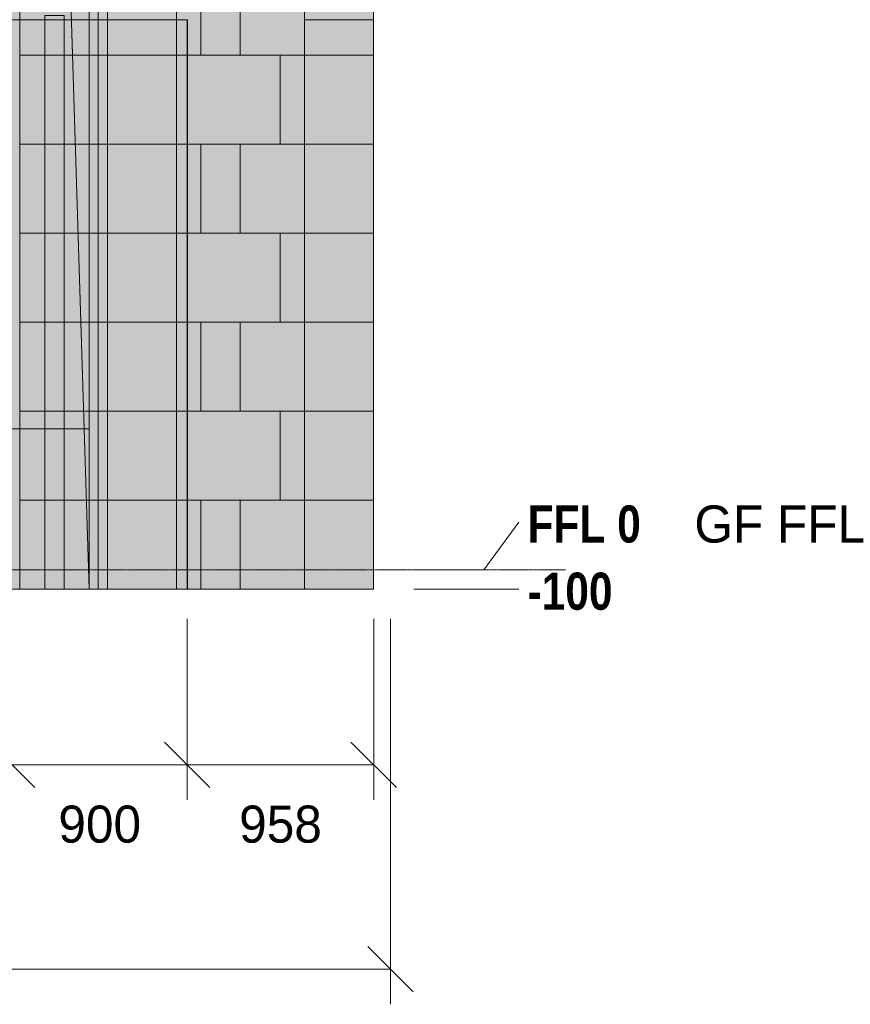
# Model space of a CAD drawing. Header units: millimetres. Extents: x -34902 to 4183, y -5139 to 9807.
# Tile 149 of 250: x -1784 to 2484, y -2232 to 2826. Entities that reach past the tile are written whole.
import ezdxf
from ezdxf.enums import TextEntityAlignment as Align

# ---------------------------------------------------------------- set-up
doc = ezdxf.new("R2010")
doc.units = ezdxf.units.MM
doc.linetypes.add('DASHED', pattern=[1.524, 1.27, -0.254])
for name, color, linetype in [('FILL-C_9EB2DB', 7, 'Continuous'), ('FILL-EPS', 7, 'Continuous'), ('FILL-WHITE', 7, 'Continuous'), ('LINE-C_2E8C94', 7, 'Continuous'), ('LINE-C_337880', 7, 'Continuous'), ('LINE-INK', 7, 'Continuous'), ('LINE-STEEL', 7, 'Continuous'), ('LINE-STEEL-DASH', 7, 'DASHED'), ('TEXT-INK', 7, 'Continuous'), ('TEXT-STEEL', 7, 'Continuous')]:
    doc.layers.add(name, color=color, linetype=linetype)
doc.styles.add('OpenSansCondensed-Bold', font='OpenSansCondensed-Bold.ttf')

msp = doc.modelspace()

# ---------------------------------------------------------------- hatches: boundary and pattern name
at = {"layer": 'FILL-C_9EB2DB', "true_color": 0x9eb2db}
h = msp.add_hatch(color=9, dxfattribs=at)
h.dxf.hatch_style = 1
h.paths.add_polyline_path([(-1655, 2847.6), (-1555, 2847.6), (-1555, -100), (-1655, -100)])
h = msp.add_hatch(color=9, dxfattribs=at)
h.dxf.hatch_style = 1
h.paths.add_polyline_path([(-1655, -100), (-1655, 2847.6), (-1555, 2847.6), (-1555, -100)])
at = {"layer": 'FILL-EPS', "true_color": 0xccffff}
h = msp.add_hatch(color=7, dxfattribs=at)
h.dxf.hatch_style = 1
h.paths.add_polyline_path([(-6152.9, 3557.6), (-321.3, 3557.6), (-321.3, -100), (-922.5, -100), (-922.5, 2825.5), (-5433, 2825.5), (-5433, -100), (-6152.9, -100)])
h = msp.add_hatch(color=7, dxfattribs=at)
h.dxf.hatch_style = 1
h.paths.add_polyline_path([(-1783.5, 3557.6), (-1427.9, 3557.6), (-1427.9, -100), (-1783.5, -100), (-1783.5, -101.6), (-1783.5, 3198.7), (-1783.5, 3198.8)])
h.paths.add_polyline_path([(-1529.5, 3198.7), (-1529.5, 3351.3), (-1783.5, 3351.3), (-1783.5, 3198.7)], flags=0)
h = msp.add_hatch(color=7, dxfattribs=at)
h.dxf.hatch_style = 1
h.paths.add_polyline_path([(-1783.5, -100), (-1783.5, 3351.3), (-1783.5, 3351.3), (-1783.5, 3557.6), (-1427.9, 3557.6), (-1427.9, 3198.7), (-1427.9, -100)])
h = msp.add_hatch(color=7, dxfattribs=at)
h.dxf.hatch_style = 1
h.paths.add_polyline_path([(-1529.5, 3197.1), (-1529.5, 3198.7), (-1529.5, 3351.3), (-1427.9, 3557.6), (-1427.9, -100), (-1529.4, 3197.1)])
h = msp.add_hatch(color=7, dxfattribs=at)
h.dxf.hatch_style = 1
h.paths.add_polyline_path([(-1427.9, 3557.6), (-1333.8, 3557.6), (-1333.8, -100), (-1427.9, -100)])
h = msp.add_hatch(color=7, dxfattribs=at)
h.dxf.hatch_style = 1
h.paths.add_polyline_path([(-1427.9, -100), (-1427.9, 3351.3), (-1427.9, 3351.3), (-1427.9, 3351.3), (-1427.9, 3557.6), (-1333.8, 3557.6), (-1333.8, -100), (-1427.9, -100)])
h = msp.add_hatch(color=7, dxfattribs=at)
h.dxf.hatch_style = 1
h.paths.add_polyline_path([(-1333.8, 3557.6), (-977.9, 3557.6), (-977.9, -100), (-1333.8, -100)])
h = msp.add_hatch(color=7, dxfattribs=at)
h.dxf.hatch_style = 1
h.paths.add_polyline_path([(-1333.8, 3557.6), (-1333.5, 3557.6), (-977.9, 3557.6), (-977.9, -100), (-1333.5, -100), (-1333.7, -101.6), (-1333.8, -101.6)])
h = msp.add_hatch(color=7, dxfattribs=at)
h.dxf.hatch_style = 1
h.paths.add_polyline_path([(-1333.5, 3557.6), (-977.9, 3557.6), (-977.9, -100), (-1333.5, -100), (-1333.5, 3198.7)])
h = msp.add_hatch(color=7, dxfattribs=at)
h.dxf.hatch_style = 1
h.paths.add_polyline_path([(-1333.5, 3351.3), (-1333.5, 3557.6), (-977.9, 3557.6), (-977.9, -100), (-1333.5, -100), (-1333.5, 3198.7), (-1079.5, 3198.7), (-1079.5, 3351.3)])
h = msp.add_hatch(color=7, dxfattribs=at)
h.dxf.hatch_style = 1
h.paths.add_polyline_path([(-1333.5, 3557.6), (-977.9, 3557.6), (-977.9, -100), (-1333.5, -100), (-1333.5, -101.6), (-1333.5, 3198.7), (-1333.5, 3198.8)])
h.paths.add_polyline_path([(-1079.5, 3198.7), (-1079.5, 3351.3), (-1333.5, 3351.3), (-1333.5, 3198.7)], flags=0)
h = msp.add_hatch(color=7, dxfattribs=at)
h.dxf.hatch_style = 1
h.paths.add_polyline_path([(-1333.5, -100), (-1333.5, 3351.3), (-1333.5, 3351.3), (-1333.5, 3557.6), (-977.9, 3557.6), (-977.9, 3198.7), (-977.9, -100)])
h = msp.add_hatch(color=7, dxfattribs=at)
h.dxf.hatch_style = 1
h.paths.add_polyline_path([(-977.9, 3557.6), (-321.3, 3557.6), (-321.3, -100), (-977.9, -100)])
h = msp.add_hatch(color=7, dxfattribs=at)
h.dxf.hatch_style = 1
h.paths.add_polyline_path([(-321.3, 3557.6), (34.6, 3557.6), (34.6, -100), (-321.3, -100)])
h = msp.add_hatch(color=7, dxfattribs=at)
h.dxf.hatch_style = 1
h.paths.add_polyline_path([(-321.3, 3351.3), (-321.3, 3557.6), (-321, 3557.6), (34.6, 3557.6), (34.6, -100), (-321, -100), (-321.1, -101.6), (-321.2, -101.6), (-321.2, -101.6), (-321.3, -101.6), (-321.3, 3198.7), (-321, 3198.7), (-67, 3198.7), (-67, 3351.3)])
h = msp.add_hatch(color=7, dxfattribs=at)
h.dxf.hatch_style = 1
h.paths.add_polyline_path([(-321.3, 3557.6), (34.6, 3557.6), (34.6, -100), (-321, -100), (-321.3, -100), (-321.3, 3198.7), (-321.3, 3198.7), (-321.3, 3200.3), (-321.2, 3200.3), (-321, 3198.7), (-67, 3198.7), (-67, 3351.3), (-321, 3351.3), (-321.3, 3351.3)])
h = msp.add_hatch(color=7, dxfattribs=at)
h.dxf.hatch_style = 1
h.paths.add_polyline_path([(-321.3, -100), (-321.3, 3557.6), (34.6, 3557.6), (34.6, -100)])
h = msp.add_hatch(color=7, dxfattribs=at)
h.dxf.hatch_style = 1
h.paths.add_polyline_path([(-321, 3557.6), (34.6, 3557.6), (34.6, -100), (-321, -100), (-321, 3198.7), (-67, 3198.7), (-67, 3351.3), (-321, 3351.3)])
h = msp.add_hatch(color=7, dxfattribs=at)
h.dxf.hatch_style = 1
h.paths.add_polyline_path([(-321, 3351.3), (-321, 3557.6), (34.6, 3557.6), (34.6, -100), (-321, -100), (-321, 3198.7), (-67, 3198.7), (-67, 3351.3)])
h = msp.add_hatch(color=7, dxfattribs=at)
h.dxf.hatch_style = 1
h.paths.add_polyline_path([(-6152.9, 3198.7), (-321.3, 3198.7), (-321.3, -100), (-922.5, -100), (-922.5, 2825.5), (-5433, 2825.5), (-5433, -100), (-6152.9, -100)])
h = msp.add_hatch(color=7, dxfattribs=at)
h.dxf.hatch_style = 1
h.paths.add_polyline_path([(-1783.5, -100), (-1783.5, 3198.7), (-1529.5, 3198.7), (-1427.9, -100)])
h = msp.add_hatch(color=7, dxfattribs=at)
h.dxf.hatch_style = 1
h.paths.add_polyline_path([(-977.9, -100), (-977.9, 3198.7), (-321.3, 3198.7), (-321.3, -100)])
h = msp.add_hatch(color=7, dxfattribs=at)
h.dxf.hatch_style = 1
h.paths.add_polyline_path([(-1783.5, 3001.3), (-1427.9, 3001.3), (-1427.9, 723.7), (-1783.5, 723.7)])
h = msp.add_hatch(color=7, dxfattribs=at)
h.dxf.hatch_style = 1
h.paths.add_polyline_path([(-321, -100), (-321, 2825.5), (34.6, 2825.5), (34.6, -100)])
h = msp.add_hatch(color=7, dxfattribs=at)
h.dxf.hatch_style = 1
h.paths.add_polyline_path([(-321, 2825.5), (34.6, 2825.5), (34.6, -100), (-321, -100)])
h = msp.add_hatch(color=7, dxfattribs=at)
h.dxf.hatch_style = 1
h.paths.add_polyline_path([(-321, -100), (-321, 2825.5), (34.6, 2825.5), (34.6, -100)])
h = msp.add_hatch(color=7, dxfattribs=at)
h.dxf.hatch_style = 1
h.paths.add_polyline_path([(-321, 2825.5), (34.6, 2825.5), (34.6, -100), (-321, -100)])
h = msp.add_hatch(color=7, dxfattribs=at)
h.dxf.hatch_style = 1
h.paths.add_polyline_path([(-4347.2, 723.7), (-1783.8, 723.7), (-1783.8, -100), (-4347.2, -100)])
h = msp.add_hatch(color=7, dxfattribs=at)
h.dxf.hatch_style = 1
h.paths.add_polyline_path([(-4347.2, -100), (-4347.2, 723.7), (-1783.8, 723.7), (-1783.8, -100)])
h = msp.add_hatch(color=7, dxfattribs=at)
h.dxf.hatch_style = 1
h.paths.add_polyline_path([(-1783.8, 723.7), (-1427.9, 723.7), (-1427.9, -100), (-1783.8, -100)])
h = msp.add_hatch(color=7, dxfattribs=at)
h.dxf.hatch_style = 1
h.paths.add_polyline_path([(-1783.8, -100.6), (-1783.8, 723.7), (-1783.5, 723.7), (-1427.9, 723.7), (-1427.9, -100), (-1783.5, -100)])
h = msp.add_hatch(color=7, dxfattribs=at)
h.dxf.hatch_style = 1
h.paths.add_polyline_path([(-1783.5, 723.7), (-1427.9, 723.7), (-1427.9, -100), (-1783.5, -100)])
at = {"layer": 'FILL-WHITE', "true_color": 0xffffff}
h = msp.add_hatch(color=7, dxfattribs=at)
h.dxf.hatch_style = 1
h.paths.add_polyline_path([(-5433, 2825), (-923, 2825), (-923, -100), (-977.9, -100), (-1333.5, -100), (-1333.8, -100), (-1427.9, -100), (-1783.5, -100), (-1783.8, -100), (-4347.2, -100), (-4347.4, -100), (-4703, -100), (-4797.3, -100), (-4797.5, -100), (-5153.1, -100), (-5433, -100)])
h = msp.add_hatch(color=7, dxfattribs=at)
h.dxf.hatch_style = 1
h.paths.add_polyline_path([(-923, 2825), (-923, -100), (-977.9, -100), (-1333.5, -100), (-1333.8, -100), (-1427.9, -100), (-1783.5, -100), (-1783.8, -100), (-4347.2, -100), (-4347.4, -100), (-4703, -100), (-4797.3, -100), (-4797.5, -100), (-5153.1, -100), (-5433, -100), (-5433, 2825)])
h = msp.add_hatch(color=7, dxfattribs=at)
h.dxf.hatch_style = 1
h.paths.add_polyline_path([(-923, 2825), (-923, -100), (-977.9, -100), (-1333.5, -100), (-1333.8, -100), (-1427.9, -100), (-1783.5, -100), (-1783.8, -100), (-4347.2, -100), (-4347.4, -100), (-4703, -100), (-4797.3, -100), (-4797.5, -100), (-5153.1, -100), (-5433, -100), (-5433, 2825)])

# ---------------------------------------------------------------- linework, layer by layer
at = {"layer": 'LINE-C_2E8C94', "lineweight": 5}
for points in [[(-6152.9, 3557.6), (-321.3, 3557.6), (-321.3, -100), (-922.5, -100), (-922.5, 2825.5), (-5433, 2825.5), (-5433, -100), (-6152.9, -100)], [(-1783.5, 3557.6), (-1427.9, 3557.6), (-1427.9, -100), (-1783.5, -100), (-1783.5, -101.6), (-1783.5, 3198.7), (-1783.5, 3198.8)], [(-1783.5, -100), (-1783.5, 3351.3), (-1783.5, 3351.3), (-1783.5, 3557.6), (-1427.9, 3557.6), (-1427.9, 3198.7), (-1427.9, 3198.7), (-1427.9, -100)], [(-1529.5, 3197.1), (-1529.5, 3198.7), (-1529.5, 3198.7), (-1529.5, 3351.3), (-1427.9, 3557.6), (-1427.9, 3557.6), (-1427.9, 3557.6), (-1427.9, 3557.6), (-1427.9, -100), (-1529.4, 3197.1)], [(-1427.9, 3557.6), (-1333.8, 3557.6), (-1333.8, -100), (-1333.8, -100), (-1333.8, -100), (-1333.8, -100), (-1427.9, -100), (-1427.9, 3557.6)], [(-1427.9, -100), (-1427.9, -100), (-1427.9, 3351.3), (-1427.9, 3351.3), (-1427.9, 3351.3), (-1427.9, 3557.6), (-1333.8, 3557.6), (-1333.8, 3557.6), (-1333.8, -100), (-1427.9, -100), (-1427.9, -100)], [(-1333.8, 3557.6), (-977.9, 3557.6), (-977.9, -100), (-1333.8, -100), (-1333.8, 3557.6)], [(-1333.8, 3557.6), (-1333.5, 3557.6), (-977.9, 3557.6), (-977.9, 3557.6), (-977.9, 3557.6), (-977.9, -100), (-1333.5, -100), (-1333.7, -101.6), (-1333.8, -101.6)], [(-1333.5, 3557.6), (-977.9, 3557.6), (-977.9, -100), (-977.9, -100), (-1333.5, -100), (-1333.5, 3198.7)], [(-1333.5, 3351.3), (-1333.5, 3557.6), (-977.9, 3557.6), (-977.9, -100), (-1333.5, -100), (-1333.5, 3198.7), (-1079.5, 3198.7), (-1079.5, 3351.3)], [(-1333.5, 3557.6), (-977.9, 3557.6), (-977.9, -100), (-1333.5, -100), (-1333.5, -101.6), (-1333.5, 3198.7), (-1333.5, 3198.8)], [(-1333.5, -100), (-1333.5, 3351.3), (-1333.5, 3351.3), (-1333.5, 3557.6), (-977.9, 3557.6), (-977.9, 3557.6), (-977.9, 3557.6), (-977.9, 3198.7), (-977.9, -100)], [(-977.9, 3557.6), (-977.9, 3557.6), (-977.9, 3557.6), (-321.3, 3557.6), (-321.3, -100), (-977.9, -100)], [(-321.3, 3557.6), (-321.3, 3557.6), (-321.3, 3557.6), (34.6, 3557.6), (34.6, -100), (-321.3, -100)], [(-321.3, 3351.3), (-321.3, 3557.6), (-321, 3557.6), (34.6, 3557.6), (34.6, -100), (-321, -100), (-321.1, -101.6), (-321.2, -101.6), (-321.2, -101.6), (-321.3, -101.6), (-321.3, 3198.7), (-321, 3198.7), (-67, 3198.7), (-67, 3351.3)], [(-321.3, 3557.6), (34.6, 3557.6), (34.6, -100), (-321, -100), (-321.3, -100), (-321.3, 3198.7), (-321.3, 3198.7), (-321.3, 3200.3), (-321.2, 3200.3), (-321, 3198.7), (-67, 3198.7), (-67, 3351.3), (-321, 3351.3), (-321.3, 3351.3)], [(-321.3, -100), (-321.3, -100), (-321.3, -100), (-321.3, 3557.6), (34.6, 3557.6), (34.6, 3557.6), (34.6, -100), (-321.3, -100)], [(-321, 3557.6), (34.6, 3557.6), (34.6, -100), (-321, -100), (-321, 3198.7), (-67, 3198.7), (-67, 3351.3), (-321, 3351.3)], [(-321, 3351.3), (-321, 3557.6), (34.6, 3557.6), (34.6, -100), (-321, -100), (-321, 3198.7), (-67, 3198.7), (-67, 3351.3)], [(-6152.9, 3198.7), (-321.3, 3198.7), (-321.3, -100), (-922.5, -100), (-922.5, 2825.5), (-5433, 2825.5), (-5433, -100), (-6152.9, -100)], [(-1783.5, -100), (-1783.5, -100), (-1783.5, 3198.7), (-1529.5, 3198.7), (-1529.5, 3198.7), (-1427.9, -100)], [(-977.9, -100), (-977.9, -100), (-977.9, 3198.7), (-321.3, 3198.7), (-321.3, -100)], [(-1783.5, 3001.3), (-1783.5, 3001.3), (-1783.5, 3001.3), (-1783.5, 3001.3), (-1427.9, 3001.3), (-1427.9, 723.7), (-1427.9, 723.7), (-1427.9, 723.7), (-1783.5, 723.7), (-1783.5, 3001.3)], [(-321, -100), (-321, 2825.5), (34.6, 2825.5), (34.6, -100)], [(-321, 2825.5), (34.6, 2825.5), (34.6, -100), (-321, -100)], [(-321, -100), (-321, 2825.5), (34.6, 2825.5), (34.6, -100)], [(-321, 2825.5), (34.6, 2825.5), (34.6, -100), (-321, -100)], [(-4347.2, 723.7), (-1783.8, 723.7), (-1783.8, -100), (-1783.8, -100), (-4347.2, -100), (-4347.2, 723.7)], [(-4347.2, -100), (-4347.2, -100), (-4347.2, 723.7), (-1783.8, 723.7), (-1783.8, -100)], [(-1783.8, 723.7), (-1427.9, 723.7), (-1427.9, -100), (-1783.8, -100)], [(-1783.8, -100.6), (-1783.8, 723.7), (-1783.5, 723.7), (-1427.9, 723.7), (-1427.9, 723.7), (-1427.9, -100), (-1783.5, -100)], [(-1783.5, 723.7), (-1427.9, 723.7), (-1427.9, -100), (-1427.9, -100), (-1427.9, -100), (-1427.9, -100), (-1783.5, -100), (-1783.5, 723.7)]]:
    msp.add_lwpolyline(points, close=True, dxfattribs=at)
at = {"layer": 'LINE-C_337880', "lineweight": 5}
for p, q in [((-1380.7, 2643.2), (-1380.7, 3100.4)), ((-1380.7, 2643.2), (-1380.7, 3100.4)), ((-852.6, 2643.2), (-852.6, 3100.4)), ((-852.6, 2643.2), (-852.6, 3100.4)), ((-651.2, 2643.2), (-651.2, 3100.4)), ((-651.2, 2643.2), (-651.2, 3100.4)), ((-1782.5, 2643.2), (-1428.9, 2643.2)), ((-1782.5, 2643.2), (-1513.4, 2643.2)), ((-1782.5, 2643.2), (-1428.9, 2643.2)), ((-1782.5, 2643.2), (-1428.9, 2643.2)), ((-1511.4, 2643.2), (-1428.9, 2643.2)), ((-1426.9, 2643.2), (-1380.7, 2643.2)), ((-1426.9, 2643.2), (-1380.7, 2643.2)), ((-1380.7, 2186), (-1380.7, 2643.2)), ((-1380.7, 2643.2), (-1334.8, 2643.2)), ((-1380.7, 2186), (-1380.7, 2643.2)), ((-1380.7, 2643.2), (-1334.8, 2643.2)), ((-1332.8, 2643.2), (-978.9, 2643.2)), ((-1332.8, 2643.2), (-978.9, 2643.2)), ((-1332.5, 2643.2), (-978.9, 2643.2)), ((-1332.5, 2643.2), (-978.9, 2643.2)), ((-1332.5, 2643.2), (-978.9, 2643.2)), ((-1332.5, 2643.2), (-978.9, 2643.2)), ((-976.9, 2643.2), (-852.6, 2643.2)), ((-976.9, 2643.2), (-852.6, 2643.2)), ((-921.5, 2643.2), (-651.2, 2643.2)), ((-921.5, 2643.2), (-651.2, 2643.2)), ((-852.6, 2643.2), (-446.2, 2643.2)), ((-852.6, 2643.2), (-446.2, 2643.2)), ((-651.2, 2643.2), (-322.3, 2643.2)), ((-651.2, 2643.2), (-322.3, 2643.2)), ((-446.2, 2186), (-446.2, 2643.2)), ((-446.2, 2643.2), (-322.3, 2643.2)), ((-446.2, 2186), (-446.2, 2643.2)), ((-446.2, 2643.2), (-322.3, 2643.2)), ((-320.3, 2643.2), (33.6, 2643.2)), ((-320.3, 2643.2), (33.6, 2643.2)), ((-320.3, 2643.2), (33.6, 2643.2)), ((-320.3, 2643.2), (33.6, 2643.2)), ((-320, 2643.2), (33.6, 2643.2)), ((-320, 2643.2), (33.6, 2643.2)), ((-320, 2643.2), (33.6, 2643.2)), ((-320, 2643.2), (33.6, 2643.2)), ((-320, 2643.2), (33.6, 2643.2)), ((-320, 2643.2), (33.6, 2643.2)), ((-1782.5, 2186), (-1428.9, 2186)), ((-1782.5, 2186), (-1499.3, 2186)), ((-1782.5, 2186), (-1428.9, 2186)), ((-1782.5, 2186), (-1428.9, 2186)), ((-1497.3, 2186), (-1428.9, 2186)), ((-1426.9, 2186), (-1380.7, 2186)), ((-1426.9, 2186), (-1380.7, 2186)), ((-1380.7, 1728.8), (-1380.7, 2186)), ((-1380.7, 2186), (-1334.8, 2186)), ((-1380.7, 1728.8), (-1380.7, 2186)), ((-1380.7, 2186), (-1334.8, 2186)), ((-1332.8, 2186), (-978.9, 2186)), ((-1332.8, 2186), (-978.9, 2186)), ((-1332.5, 2186), (-978.9, 2186)), ((-1332.5, 2186), (-978.9, 2186)), ((-1332.5, 2186), (-978.9, 2186)), ((-1332.5, 2186), (-978.9, 2186)), ((-976.9, 2186), (-852.6, 2186)), ((-976.9, 2186), (-852.6, 2186)), ((-921.5, 2186), (-651.2, 2186)), ((-921.5, 2186), (-651.2, 2186)), ((-852.6, 1728.8), (-852.6, 2186)), ((-852.6, 2186), (-446.2, 2186)), ((-852.6, 1728.8), (-852.6, 2186)), ((-852.6, 2186), (-446.2, 2186)), ((-651.2, 1728.8), (-651.2, 2186)), ((-651.2, 2186), (-322.3, 2186)), ((-651.2, 1728.8), (-651.2, 2186)), ((-651.2, 2186), (-322.3, 2186)), ((-446.2, 2186), (-322.3, 2186)), ((-446.2, 2186), (-322.3, 2186)), ((-320.3, 2186), (33.6, 2186)), ((-320.3, 2186), (33.6, 2186)), ((-320.3, 2186), (33.6, 2186)), ((-320.3, 2186), (33.6, 2186)), ((-320, 2186), (33.6, 2186)), ((-320, 2186), (33.6, 2186)), ((-320, 2186), (33.6, 2186)), ((-320, 2186), (33.6, 2186)), ((-320, 2186), (33.6, 2186)), ((-320, 2186), (33.6, 2186)), ((-1782.5, 1728.8), (-1428.9, 1728.8)), ((-1782.5, 1728.8), (-1485.2, 1728.8)), ((-1782.5, 1728.8), (-1428.9, 1728.8)), ((-1782.5, 1728.8), (-1428.9, 1728.8)), ((-1483.2, 1728.8), (-1428.9, 1728.8)), ((-1426.9, 1728.8), (-1380.7, 1728.8)), ((-1426.9, 1728.8), (-1380.7, 1728.8)), ((-1380.7, 1271.6), (-1380.7, 1728.8)), ((-1380.7, 1728.8), (-1334.8, 1728.8)), ((-1380.7, 1271.6), (-1380.7, 1728.8)), ((-1380.7, 1728.8), (-1334.8, 1728.8)), ((-1332.8, 1728.8), (-978.9, 1728.8)), ((-1332.8, 1728.8), (-978.9, 1728.8)), ((-1332.5, 1728.8), (-978.9, 1728.8)), ((-1332.5, 1728.8), (-978.9, 1728.8)), ((-1332.5, 1728.8), (-978.9, 1728.8)), ((-1332.5, 1728.8), (-978.9, 1728.8)), ((-976.9, 1728.8), (-852.6, 1728.8)), ((-976.9, 1728.8), (-852.6, 1728.8)), ((-921.5, 1728.8), (-651.2, 1728.8)), ((-921.5, 1728.8), (-651.2, 1728.8)), ((-852.6, 1728.8), (-446.2, 1728.8)), ((-852.6, 1728.8), (-446.2, 1728.8)), ((-651.2, 1728.8), (-322.3, 1728.8)), ((-651.2, 1728.8), (-322.3, 1728.8)), ((-446.2, 1271.6), (-446.2, 1728.8)), ((-446.2, 1728.8), (-322.3, 1728.8)), ((-446.2, 1271.6), (-446.2, 1728.8)), ((-446.2, 1728.8), (-322.3, 1728.8)), ((-320.3, 1728.8), (33.6, 1728.8)), ((-320.3, 1728.8), (33.6, 1728.8)), ((-320.3, 1728.8), (33.6, 1728.8)), ((-320.3, 1728.8), (33.6, 1728.8)), ((-320, 1728.8), (33.6, 1728.8)), ((-320, 1728.8), (33.6, 1728.8)), ((-320, 1728.8), (33.6, 1728.8)), ((-320, 1728.8), (33.6, 1728.8)), ((-320, 1728.8), (33.6, 1728.8)), ((-320, 1728.8), (33.6, 1728.8)), ((-1782.5, 1271.6), (-1428.9, 1271.6)), ((-1782.5, 1271.6), (-1471.1, 1271.6)), ((-1782.5, 1271.6), (-1428.9, 1271.6)), ((-1782.5, 1271.6), (-1428.9, 1271.6)), ((-1469.1, 1271.6), (-1428.9, 1271.6)), ((-1426.9, 1271.6), (-1380.7, 1271.6)), ((-1426.9, 1271.6), (-1380.7, 1271.6)), ((-1380.7, 814.4), (-1380.7, 1271.6)), ((-1380.7, 1271.6), (-1334.8, 1271.6)), ((-1380.7, 814.4), (-1380.7, 1271.6)), ((-1380.7, 1271.6), (-1334.8, 1271.6)), ((-1332.8, 1271.6), (-978.9, 1271.6)), ((-1332.8, 1271.6), (-978.9, 1271.6)), ((-1332.5, 1271.6), (-978.9, 1271.6)), ((-1332.5, 1271.6), (-978.9, 1271.6)), ((-1332.5, 1271.6), (-978.9, 1271.6)), ((-1332.5, 1271.6), (-978.9, 1271.6)), ((-976.9, 1271.6), (-852.6, 1271.6)), ((-976.9, 1271.6), (-852.6, 1271.6)), ((-921.5, 1271.6), (-651.2, 1271.6)), ((-921.5, 1271.6), (-651.2, 1271.6)), ((-852.6, 814.4), (-852.6, 1271.6)), ((-852.6, 1271.6), (-446.2, 1271.6)), ((-852.6, 814.4), (-852.6, 1271.6)), ((-852.6, 1271.6), (-446.2, 1271.6)), ((-651.2, 814.4), (-651.2, 1271.6)), ((-651.2, 1271.6), (-322.3, 1271.6)), ((-651.2, 814.4), (-651.2, 1271.6)), ((-651.2, 1271.6), (-322.3, 1271.6)), ((-446.2, 1271.6), (-322.3, 1271.6)), ((-446.2, 1271.6), (-322.3, 1271.6)), ((-320.3, 1271.6), (33.6, 1271.6)), ((-320.3, 1271.6), (33.6, 1271.6)), ((-320.3, 1271.6), (33.6, 1271.6)), ((-320.3, 1271.6), (33.6, 1271.6)), ((-320, 1271.6), (33.6, 1271.6)), ((-320, 1271.6), (33.6, 1271.6)), ((-320, 1271.6), (33.6, 1271.6)), ((-320, 1271.6), (33.6, 1271.6)), ((-320, 1271.6), (33.6, 1271.6)), ((-320, 1271.6), (33.6, 1271.6)), ((-1782.5, 814.4), (-1428.9, 814.4)), ((-1782.5, 814.4), (-1457.1, 814.4)), ((-1782.5, 814.4), (-1428.9, 814.4)), ((-1782.5, 814.4), (-1428.9, 814.4)), ((-1455.1, 814.4), (-1428.9, 814.4)), ((-1426.9, 814.4), (-1380.7, 814.4)), ((-1426.9, 814.4), (-1380.7, 814.4)), ((-1380.7, 357.2), (-1380.7, 814.4)), ((-1380.7, 814.4), (-1334.8, 814.4)), ((-1380.7, 357.2), (-1380.7, 814.4)), ((-1380.7, 814.4), (-1334.8, 814.4)), ((-1332.8, 814.4), (-978.9, 814.4)), ((-1332.8, 814.4), (-978.9, 814.4)), ((-1332.5, 814.4), (-978.9, 814.4)), ((-1332.5, 814.4), (-978.9, 814.4)), ((-1332.5, 814.4), (-978.9, 814.4)), ((-1332.5, 814.4), (-978.9, 814.4)), ((-976.9, 814.4), (-852.6, 814.4)), ((-976.9, 814.4), (-852.6, 814.4)), ((-921.5, 814.4), (-651.2, 814.4)), ((-921.5, 814.4), (-651.2, 814.4)), ((-852.6, 814.4), (-446.2, 814.4)), ((-852.6, 814.4), (-446.2, 814.4)), ((-651.2, 814.4), (-322.3, 814.4)), ((-651.2, 814.4), (-322.3, 814.4)), ((-446.2, 357.2), (-446.2, 814.4)), ((-446.2, 814.4), (-322.3, 814.4)), ((-446.2, 357.2), (-446.2, 814.4)), ((-446.2, 814.4), (-322.3, 814.4)), ((-320.3, 814.4), (33.6, 814.4)), ((-320.3, 814.4), (33.6, 814.4)), ((-320.3, 814.4), (33.6, 814.4)), ((-320.3, 814.4), (33.6, 814.4)), ((-320, 814.4), (33.6, 814.4)), ((-320, 814.4), (33.6, 814.4)), ((-320, 814.4), (33.6, 814.4)), ((-320, 814.4), (33.6, 814.4)), ((-320, 814.4), (33.6, 814.4)), ((-320, 814.4), (33.6, 814.4)), ((-1782.8, 357.2), (-1428.9, 357.2)), ((-1782.8, 357.2), (-1428.9, 357.2)), ((-1782.5, 357.2), (-1428.9, 357.2)), ((-1782.5, 357.2), (-1443, 357.2)), ((-1782.5, 357.2), (-1428.9, 357.2)), ((-1782.5, 357.2), (-1428.9, 357.2)), ((-1426.9, 357.2), (-1380.7, 357.2)), ((-1426.9, 357.2), (-1380.7, 357.2)), ((-1380.7, -99), (-1380.7, 357.2)), ((-1380.7, 357.2), (-1334.8, 357.2)), ((-1380.7, -99), (-1380.7, 357.2)), ((-1380.7, 357.2), (-1334.8, 357.2)), ((-1332.8, 357.2), (-978.9, 357.2)), ((-1332.8, 357.2), (-978.9, 357.2)), ((-1332.5, 357.2), (-978.9, 357.2)), ((-1332.5, 357.2), (-978.9, 357.2)), ((-1332.5, 357.2), (-978.9, 357.2)), ((-1332.5, 357.2), (-978.9, 357.2)), ((-976.9, 357.2), (-852.6, 357.2)), ((-976.9, 357.2), (-852.6, 357.2)), ((-921.5, 357.2), (-651.2, 357.2)), ((-921.5, 357.2), (-651.2, 357.2)), ((-852.6, -99), (-852.6, 357.2)), ((-852.6, 357.2), (-446.2, 357.2)), ((-852.6, -99), (-852.6, 357.2)), ((-852.6, 357.2), (-446.2, 357.2)), ((-651.2, -99), (-651.2, 357.2)), ((-651.2, 357.2), (-322.3, 357.2)), ((-651.2, -99), (-651.2, 357.2)), ((-651.2, 357.2), (-322.3, 357.2)), ((-446.2, 357.2), (-322.3, 357.2)), ((-446.2, 357.2), (-322.3, 357.2)), ((-320.3, 357.2), (33.6, 357.2)), ((-320.3, 357.2), (33.6, 357.2)), ((-320.3, 357.2), (33.6, 357.2)), ((-320.3, 357.2), (33.6, 357.2)), ((-320, 357.2), (33.6, 357.2)), ((-320, 357.2), (33.6, 357.2)), ((-320, 357.2), (33.6, 357.2)), ((-320, 357.2), (33.6, 357.2)), ((-320, 357.2), (33.6, 357.2)), ((-320, 357.2), (33.6, 357.2))]:
    msp.add_line(p, q, dxfattribs=at)
at = {"layer": 'LINE-INK', "lineweight": 5}
for p, q in [((-923, -251.6), (-923, -1181.6)), ((35, -251.6), (35, -1181.6)), ((121, -251.6), (121, -2231.6)), ((-1939.7, -884.9), (-1706.3, -1118.3)), ((-1039.7, -884.9), (-806.3, -1118.3)), ((-81.7, -884.9), (151.7, -1118.3)), ((-33166, -1001.6), (35, -1001.6)), ((4.3, -1934.9), (237.7, -2168.3)), ((-33252, -2051.6), (121, -2051.6))]:
    msp.add_line(p, q, dxfattribs=at)
msp.add_lwpolyline([(-923, 2825), (-923, -100), (-977.9, -100), (-1333.5, -100), (-1333.8, -100), (-1427.9, -100), (-1427.9, -100), (-1783.5, -100), (-1783.8, -100), (-4347.2, -100), (-4347.4, -100), (-4703, -100), (-4703, -100), (-4797.3, -100), (-4797.5, -100), (-4797.5, -100), (-4797.5, -100), (-5153.1, -100), (-5153.1, -100), (-5433, -100), (-5433, 2825)], close=True, dxfattribs=at)
msp.add_lwpolyline([(-923, 2825), (-923, -100), (-977.9, -100), (-1333.5, -100), (-1333.8, -100), (-1427.9, -100), (-1427.9, -100), (-1783.5, -100), (-1783.8, -100), (-4347.2, -100), (-4347.4, -100), (-4703, -100), (-4703, -100), (-4797.3, -100), (-4797.5, -100), (-4797.5, -100), (-4797.5, -100), (-5153.1, -100), (-5153.1, -100), (-5433, -100), (-5433, 2825)], close=True, dxfattribs=at)
at = {"layer": 'LINE-STEEL', "lineweight": 5}
for p, q in [((600.6, 0), (780.6, 245)), ((240.6, 0), (600.6, 0)), ((240.6, -100), (600.6, -100)), ((600.6, -100), (780.6, -100))]:
    msp.add_line(p, q, dxfattribs=at)
for points in [[(-1655, 2847.6), (-1555, 2847.6), (-1555, -100), (-1555, -100), (-1655, -100), (-1655, 2847.6)], [(-1655, -100), (-1655, -100), (-1655, 2847.6), (-1555, 2847.6), (-1555, 2847.6), (-1555, -100)]]:
    msp.add_lwpolyline(points, close=True, dxfattribs=at)
at = {"layer": 'LINE-STEEL-DASH', "lineweight": 5}
msp.add_line((-34152.1, 0), (1020.6, 0), dxfattribs=at)
msp.add_lwpolyline([(-1555, 2847.6), (-1555, -100), (-1655, -100), (-1655, 2847.6)], dxfattribs=at)

# ---------------------------------------------------------------- texts
at = {"layer": 'TEXT-INK'}
for s, p in [('900', (-1373, -1401.2)), ('958', (-444, -1401.2))]:
    msp.add_text(s, height=190.5, dxfattribs=at).set_placement(p, align=Align.CENTER)
at = {"layer": 'TEXT-STEEL', "style": 'OpenSansCondensed-Bold'}
for s, p in [('FFL 0', (825.6, 140)), ('-100', (825.6, -205))]:
    msp.add_text(s, height=190.5, dxfattribs=at).set_placement(p)
at = {"layer": 'TEXT-STEEL'}
msp.add_text('GF FFL', height=190.5, dxfattribs=at).set_placement((1683, 140))

doc.saveas('drawing.dxf')
